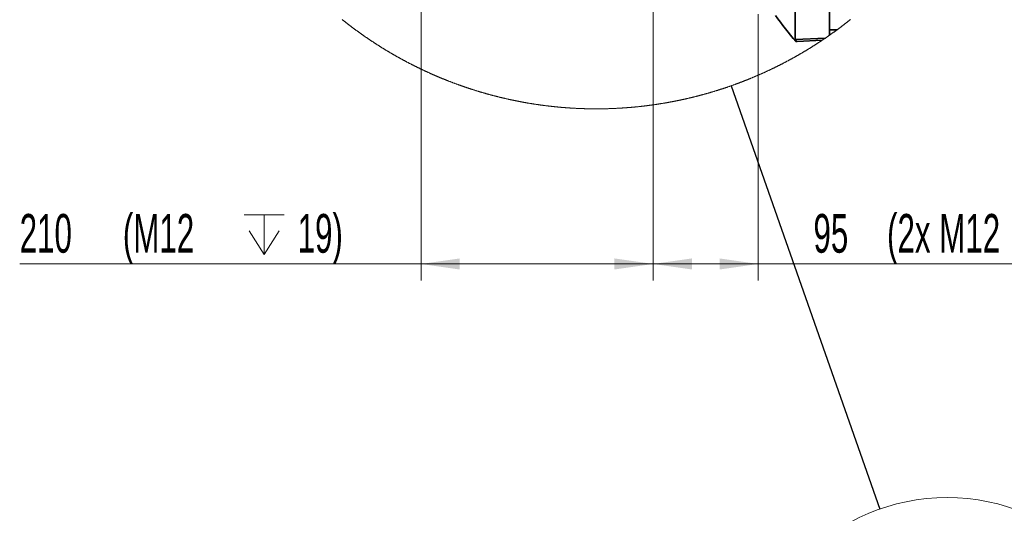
# Model space of a CAD drawing. Header units: millimetres. Extents: x 0 to 12118, y 0 to 8400.
# Tile 121 of 128: x 9073 to 10855, y 5740 to 6633. Entities that reach past the tile are written whole.
import ezdxf

# ---------------------------------------------------------------- set-up
doc = ezdxf.new("R2010")
doc.units = ezdxf.units.MM
doc.header["$LTSCALE"] = 20
doc.styles.add('SLDTEXTSTYLE0', font='TXT', dxfattribs={"width": 0.605})
doc.dimstyles.new('SLDDIMSTYLE11', dxfattribs={"dimtxt": 70, "dimasz": 70, "dimexe": 0, "dimexo": 0.0625, "dimgap": 17.5, "dimtad": 1, "dimdec": 1, "dimlfac": 0.5, "dimrnd": 1e-09, "dimzin": 12, "dimdsep": 46, "dimtxsty": 'SLDTEXTSTYLE0', "dimsah": 1, "dimcen": 0.09, "dimadec": 0, "dimazin": 3, "dimtfac": 1, "dimtofl": 0, "dimtmove": 0, "dimatfit": 3, "dimfxl": 1, "dimfrac": 2, "dimtolj": 1, "dimtzin": 12, "dimarcsym": 0})
doc.dimstyles.new('SLDDIMSTYLE5', dxfattribs={"dimtxt": 0.18, "dimasz": 70, "dimexe": 0, "dimexo": 0.0625, "dimgap": 0, "dimtad": 0, "dimtih": 1, "dimtoh": 1, "dimdec": 0, "dimrnd": 1e-09, "dimzin": 0, "dimdsep": 46, "dimtxsty": 'Standard', "dimblk1": 'NONE', "dimblk2": 'NONE', "dimsah": 1, "dimcen": 0.09, "dimadec": 0, "dimazin": 0, "dimtfac": 70, "dimtdec": 0, "dimtofl": 0, "dimtmove": 0, "dimatfit": 3, "dimldrblk": 'NONE', "dimfxl": 1, "dimfrac": 2, "dimtolj": 1, "dimtzin": 0, "dimarcsym": 0})

# ---------------------------------------------------------------- blocks, each defined once
blk = doc.blocks.new('_None')
blk = doc.blocks.new('SW_SYMBOL_HOLE_DEPTH')
at = {"color": 0, "linetype": 'Continuous', "lineweight": 18}
for p, q in [((0, 17500), (16000, 17500)), ((8000, 17500), (8000, 1500)), ((2000, 11100), (8000, 1500)), ((14000, 11100), (8000, 1500))]:
    blk.add_line(p, q, dxfattribs=at)
blk = doc.blocks.new('_D_78')
at = {"color": 7, "linetype": 'Continuous', "lineweight": 0}
for p, q in [((10219.4, 7338.1), (10219.4, 6161.3)), ((9799.4, 7007.2), (9799.4, 6161.3)), ((9799.4, 6191.3), (9073.2, 6191.3)), ((10219.4, 6191.3), (9799.4, 6191.3))]:
    blk.add_line(p, q, dxfattribs=at)
at = {"color": 7, "linetype": 'Continuous', "lineweight": 18}
for points in [[(9799.4, 6191.3), (9869.4, 6181.3), (9869.4, 6201.3)], [(10219.4, 6191.3), (10149.4, 6201.3), (10149.4, 6181.3)]]:
    blk.add_solid(points, dxfattribs=at)
at = {"color": 7, "linetype": 'Continuous', "lineweight": 18, "xscale": 0.0045117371, "yscale": 0.0045117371, "zscale": 0.0045117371, "rotation": 360}
blk.add_blockref('SW_SYMBOL_HOLE_DEPTH', (9479.4, 6201.4), dxfattribs=at)
at = {"color": 7, "linetype": 'Continuous', "lineweight": 18, "char_height": 70, "attachment_point": 1, "style": 'SLDTEXTSTYLE0'}
for s, insert in [('(M12', (9259.9, 6281.7)), ('19)', (9576.1, 6281.7)), ('210', (9073.2, 6281.7))]:
    blk.add_mtext(s, dxfattribs=dict(at, insert=insert))
blk = doc.blocks.new('_D_79')
at = {"color": 7, "linetype": 'Continuous', "lineweight": 0}
for p, q in [((10219.4, 7338.1), (10219.4, 6161.3)), ((10409.4, 6643.1), (10409.4, 6161.3)), ((10219.4, 6191.3), (10409.4, 6191.3)), ((10409.4, 6191.3), (11226.1, 6191.3))]:
    blk.add_line(p, q, dxfattribs=at)
at = {"color": 7, "linetype": 'Continuous', "lineweight": 18}
for points in [[(10219.4, 6191.3), (10289.4, 6181.3), (10289.4, 6201.3)], [(10409.4, 6191.3), (10339.4, 6201.3), (10339.4, 6181.3)]]:
    blk.add_solid(points, dxfattribs=at)
at = {"color": 7, "linetype": 'Continuous', "lineweight": 18, "xscale": 0.0045117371, "yscale": 0.0045117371, "zscale": 0.0045117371}
blk.add_blockref('SW_SYMBOL_HOLE_DEPTH', (10990.5, 6201.4), dxfattribs=at)
at = {"color": 7, "linetype": 'Continuous', "lineweight": 18, "char_height": 70, "attachment_point": 1, "style": 'SLDTEXTSTYLE0'}
for s, insert in [('(2x M12', (10642.6, 6281.7)), ('19)', (11087.2, 6281.7)), ('95', (10509.4, 6281.7))]:
    blk.add_mtext(s, dxfattribs=dict(at, insert=insert))

msp = doc.modelspace()

# ---------------------------------------------------------------- linework, layer by layer
at = {"color": 7, "linetype": 'Continuous', "lineweight": 35}
for p, q in [((10538.448509, 6605.143561), (10538.448509, 7217.999234)), ((10476.448503, 6597.462192), (10476.448503, 6814.10326)), ((10538.448509, 6614.919438), (10552.054938, 6614.919438)), ((10476.448503, 6597.462192), (10530.965161, 6599.964156)), ((10479.649734, 6593.650594), (10476.448503, 6597.462192)), ((10479.649734, 6593.650594), (10525.153693, 6596.035376))]:
    msp.add_line(p, q, dxfattribs=at)
at = {"color": 7, "linetype": 'Continuous', "lineweight": 18, "flags": 128}
msp.add_lwpolyline([(9656.729978, 6633.444443), (9657.328528, 6632.965102), (9657.927495, 6632.486358), (9658.526998, 6632.008328), (9659.127038, 6631.530895), (9659.727495, 6631.054058), (9660.328489, 6630.577817), (9660.930019, 6630.102291), (9661.531966, 6629.627361), (9662.13445, 6629.153027), (9662.73747, 6628.679409), (9663.340908, 6628.206267), (9663.944882, 6627.733841), (9664.549332, 6627.26213), (9665.154319, 6626.790895), (9665.759724, 6626.320376), (9666.365665, 6625.850573), (9666.972082, 6625.381246), (9667.579036, 6624.912634), (9668.186408, 6624.444618), (9668.794315, 6623.977318), (9669.4027, 6623.510494), (9670.011562, 6623.044386), (9670.6209, 6622.578993), (9671.230715, 6622.114196), (9671.841007, 6621.649995), (9672.451835, 6621.18639), (9673.063141, 6620.7235), (9673.674863, 6620.261207), (9674.287122, 6619.799628), (9674.899858, 6619.338646), (9675.51307, 6618.87826), (9676.12676, 6618.418589), (9676.740926, 6617.959514), (9677.355569, 6617.501035), (9677.970749, 6617.043271), (9678.586345, 6616.586103), (9679.202419, 6616.129532), (9679.818969, 6615.673675), (9680.435997, 6615.218534), (9681.053501, 6614.76387), (9681.671482, 6614.309921), (9682.28994, 6613.856687), (9682.908874, 6613.40405), (9683.528286, 6612.952008), (9684.148114, 6612.500682), (9684.768479, 6612.049951), (9685.389262, 6611.599936), (9686.010581, 6611.150517), (9686.632317, 6610.701814), (9687.25453, 6610.253706), (9687.877219, 6609.806194), (9688.500386, 6609.359398), (9689.12397, 6608.913197), (9689.74809, 6608.467712), (9690.372627, 6608.022823), (9690.997642, 6607.578649), (9691.623073, 6607.135072), (9692.249041, 6606.692209), (9692.875426, 6606.249943), (9693.502288, 6605.808392), (9694.129568, 6605.367436), (9694.757383, 6604.927077), (9695.385616, 6604.487433), (9696.014326, 6604.048505), (9696.643453, 6603.610172), (9697.273057, 6603.172555), (9697.903138, 6602.735534), (9698.533636, 6602.299228), (9699.164611, 6601.863518), (9699.796062, 6601.428404), (9700.427931, 6600.994124), (9701.060277, 6600.560322), (9701.693099, 6600.127354), (9702.326339, 6599.694862), (9702.959996, 6599.263205), (9703.59413, 6598.832145), (9704.22874, 6598.40168), (9704.863768, 6597.97193), (9705.499273, 6597.542896), (9706.135195, 6597.114458), (9706.771594, 6596.686735), (9707.40841, 6596.259608), (9708.045703, 6595.833197), (9708.683413, 6595.407381), (9709.32154, 6594.982281), (9709.960144, 6594.557896), (9710.599225, 6594.134107), (9711.238723, 6593.711033), (9711.878639, 6593.288555), (9712.518972, 6592.866793), (9713.159781, 6592.445745), (9713.801067, 6592.025294), (9714.442771, 6591.605558), (9715.084892, 6591.186538), (9715.72743, 6590.768113), (9716.370445, 6590.350285), (9717.013877, 6589.93329), (9717.657726, 6589.516892), (9718.302053, 6589.10109), (9718.946796, 6588.686123), (9719.591957, 6588.271632), (9720.237535, 6587.857976), (9720.883589, 6587.444916), (9721.530002, 6587.032571), (9722.176951, 6586.620822), (9722.824257, 6586.209907), (9723.471981, 6585.79947), (9724.120181, 6585.389867), (9724.768799, 6584.98086), (9725.417834, 6584.572568), (9726.067286, 6584.164991), (9726.717156, 6583.758011), (9727.367442, 6583.351746), (9728.018206, 6582.946076), (9728.669327, 6582.541242), (9729.320925, 6582.137003), (9729.97288, 6581.73336), (9730.625313, 6581.330552), (9731.278163, 6580.92834), (9731.93143, 6580.526843), (9732.585054, 6580.125942), (9733.239155, 6579.725876), (9733.893674, 6579.326405), (9734.54861, 6578.927531), (9735.203963, 6578.529491), (9735.859674, 6578.132048), (9736.515861, 6577.735319), (9737.172466, 6577.339306), (9737.829428, 6576.943889), (9738.486868, 6576.549187), (9739.144664, 6576.1552), (9739.802938, 6575.761929), (9740.461569, 6575.369372), (9741.120618, 6574.977412), (9741.780084, 6574.586167), (9742.439907, 6574.195638), (9743.100207, 6573.805704), (9743.760865, 6573.416605), (9744.42194, 6573.028102), (9745.083433, 6572.640314), (9745.745342, 6572.253122), (9746.407669, 6571.866765), (9747.070354, 6571.481004), (9747.733455, 6571.095958), (9748.396974, 6570.711627), (9749.060851, 6570.328011), (9749.725145, 6569.944992), (9750.389856, 6569.562807), (9751.054984, 6569.181218), (9751.72047, 6568.800344), (9752.386373, 6568.420186), (9753.052693, 6568.040624), (9753.719371, 6567.661896), (9754.386466, 6567.283764), (9755.053919, 6566.906347), (9755.721789, 6566.529646), (9756.390076, 6566.15366), (9757.058721, 6565.778389), (9757.727783, 6565.403714), (9758.397203, 6565.029874), (9759.06704, 6564.65663), (9759.737235, 6564.2841), (9760.407847, 6563.912287), (9761.078816, 6563.541188), (9761.750203, 6563.170805), (9762.422007, 6562.801018), (9763.094109, 6562.432065), (9763.766688, 6562.063708), (9764.439564, 6561.696186), (9765.112918, 6561.32926), (9765.78657, 6560.963049), (9766.460639, 6560.597553), (9767.135065, 6560.232773), (9767.809909, 6559.868588), (9768.48511, 6559.505238), (9769.160729, 6559.142604), (9769.836646, 6558.780565), (9770.513039, 6558.419242), (9771.189731, 6558.058753), (9771.86684, 6557.69886), (9772.544306, 6557.339683), (9773.22213, 6556.98122), (9773.900371, 6556.623473), (9774.57897, 6556.266441), (9775.257927, 6555.910125), (9775.937241, 6555.554523), (9776.616972, 6555.199637), (9777.297001, 6554.845467), (9777.977448, 6554.492011), (9778.658252, 6554.139152), (9779.339474, 6553.787126), (9780.020993, 6553.435698), (9780.70293, 6553.085103), (9781.385165, 6552.735224), (9782.067817, 6552.38594), (9782.750826, 6552.037492), (9783.434194, 6551.689639), (9784.117919, 6551.342621), (9784.802061, 6550.996199), (9785.486501, 6550.650492), (9786.171299, 6550.305619), (9786.856454, 6549.961343), (9787.542027, 6549.617901), (9788.227897, 6549.275055), (9788.914126, 6548.932924), (9789.600771, 6548.591628), (9790.287715, 6548.250928), (9790.975016, 6547.911062), (9791.662675, 6547.571793), (9792.350751, 6547.233357), (9793.039125, 6546.895518), (9793.727856, 6546.558514), (9794.416886, 6546.222105), (9795.106333, 6545.886531), (9795.796137, 6545.551672), (9796.48624, 6545.217409), (9797.1767, 6544.883981), (9797.867578, 6544.551268), (9798.558753, 6544.21915), (9799.250227, 6543.887868), (9799.942117, 6543.557301), (9800.634306, 6543.227448), (9801.326852, 6542.898312), (9802.019756, 6542.56989), (9802.713018, 6542.242184), (9803.406578, 6541.915312), (9804.100495, 6541.589036), (9804.79477, 6541.263475), (9805.489343, 6540.938749), (9806.184273, 6540.614619), (9806.879562, 6540.291324), (9807.575148, 6539.968743), (9808.271151, 6539.646759), (9808.967393, 6539.325609), (9809.664052, 6539.005175), (9810.36095, 6538.685455), (9811.058264, 6538.36657), (9811.755877, 6538.048282), (9812.453848, 6537.730708), (9813.152116, 6537.413969), (9813.850742, 6537.097826), (9814.549666, 6536.782517), (9815.248948, 6536.467924), (9815.948527, 6536.154046), (9816.648435, 6535.840883), (9817.3487, 6535.528436), (9818.049263, 6535.216703), (9818.750154, 6534.905806), (9819.451403, 6534.595623), (9820.15295, 6534.286036), (9820.854794, 6533.977284), (9821.556997, 6533.669248), (9822.259497, 6533.361926), (9822.962355, 6533.055439), (9823.665481, 6532.749548), (9824.368965, 6532.444491), (9825.072747, 6532.14015), (9825.776857, 6531.836524), (9826.481294, 6531.533613), (9827.18603, 6531.231418), (9827.891063, 6530.930057), (9828.596454, 6530.629291), (9829.302114, 6530.329361), (9830.008101, 6530.030146), (9830.714416, 6529.731646), (9831.421029, 6529.433861), (9832.12797, 6529.13691), (9832.835209, 6528.840675), (9833.542746, 6528.545155), (9834.250581, 6528.250351), (9834.958743, 6527.956262), (9835.667204, 6527.663007), (9836.375993, 6527.370348), (9837.08505, 6527.078524), (9837.794434, 6526.787414), (9838.504117, 6526.49714), (9839.214098, 6526.207461), (9839.924406, 6525.918617), (9840.634983, 6525.630488), (9841.345888, 6525.343075), (9842.057061, 6525.056376), (9842.768561, 6524.770513), (9843.48033, 6524.485364), (9844.192427, 6524.200931), (9844.904792, 6523.917212), (9845.617484, 6523.634329), (9846.330445, 6523.35216), (9847.043704, 6523.070707), (9847.757261, 6522.789969), (9848.471116, 6522.510066), (9849.18524, 6522.230759), (9849.899691, 6521.952286), (9850.61441, 6521.674647), (9851.329427, 6521.397605), (9852.044713, 6521.121397), (9852.760296, 6520.845904), (9853.476178, 6520.571246), (9854.192328, 6520.297184), (9854.908776, 6520.023956), (9855.625522, 6519.751444), (9856.342536, 6519.479766), (9857.059818, 6519.208684), (9857.777398, 6518.938436), (9858.495277, 6518.668904), (9859.213423, 6518.400207), (9859.931838, 6518.132224), (9860.650521, 6517.864957), (9861.369502, 6517.598405), (9862.088781, 6517.332687), (9862.808298, 6517.067685), (9863.528114, 6516.803398), (9864.248198, 6516.539946), (9864.96855, 6516.277208), (9865.6892, 6516.015186), (9866.410118, 6515.753999), (9867.131274, 6515.493407), (9867.852729, 6515.23365), (9868.574452, 6514.974728), (9869.296443, 6514.71652), (9870.018702, 6514.459028), (9870.74123, 6514.202251), (9871.464025, 6513.946309), (9872.187089, 6513.691082), (9872.910421, 6513.43657), (9873.634022, 6513.182893), (9874.357861, 6512.929931), (9875.081998, 6512.677803), (9875.806373, 6512.426271), (9876.531016, 6512.175574), (9877.255928, 6511.925712), (9877.981108, 6511.676564), (9878.706526, 6511.428132), (9879.432213, 6511.180415), (9880.158167, 6510.933533), (9880.884361, 6510.687365), (9881.610822, 6510.442033), (9882.337522, 6510.197296), (9883.06449, 6509.953513), (9883.791726, 6509.710326), (9884.519201, 6509.467974), (9885.246914, 6509.226456), (9885.974895, 6508.985534), (9886.703145, 6508.745446), (9887.431603, 6508.506193), (9888.160329, 6508.267655), (9888.889324, 6508.029833), (9889.618557, 6507.792845), (9890.348029, 6507.556453), (9891.077738, 6507.321014), (9891.807687, 6507.086291), (9892.537903, 6506.852283), (9893.268358, 6506.618991), (9893.999051, 6506.386533), (9894.729983, 6506.154909), (9895.461183, 6505.923881), (9896.192592, 6505.693688), (9896.924239, 6505.46433), (9897.656154, 6505.235686), (9898.388278, 6505.007758), (9899.12067, 6504.780664), (9899.853271, 6504.554286), (9900.58611, 6504.328742), (9901.319187, 6504.103913), (9902.052503, 6503.8798), (9902.786058, 6503.656521), (9903.51985, 6503.433957), (9904.253852, 6503.212228), (9904.988092, 6502.991214), (9905.72257, 6502.770915), (9906.457286, 6502.551451), (9907.192212, 6502.332821), (9907.927375, 6502.114787), (9908.662748, 6501.897707), (9909.398358, 6501.681223), (9910.134208, 6501.465573), (9910.870265, 6501.250758), (9911.606562, 6501.036658), (9912.343066, 6500.823274), (9913.07981, 6500.610723), (9913.816761, 6500.399008), (9914.553922, 6500.187888), (9915.291321, 6499.977722), (9916.028928, 6499.768152), (9916.766744, 6499.559536), (9917.504799, 6499.351516), (9918.243062, 6499.14433), (9918.981563, 6498.937979), (9919.720244, 6498.732343), (9920.459163, 6498.527422), (9921.19829, 6498.323336), (9921.937626, 6498.120084), (9922.677171, 6497.917428), (9923.416924, 6497.715726), (9924.156886, 6497.514739), (9924.897056, 6497.314467), (9925.637435, 6497.11503), (9926.378053, 6496.916308), (9927.118849, 6496.718421), (9927.859854, 6496.521249), (9928.601068, 6496.324911), (9929.34249, 6496.129289), (9930.084091, 6495.934501), (9930.82593, 6495.740428), (9931.567948, 6495.54707), (9932.310175, 6495.354667), (9933.052611, 6495.162859), (9933.795225, 6494.971886), (9934.538048, 6494.781747), (9935.281079, 6494.592323), (9936.02429, 6494.403734), (9936.767709, 6494.21586), (9937.511306, 6494.028821), (9938.255143, 6493.842497), (9938.999128, 6493.657007), (9939.743322, 6493.472233), (9940.487724, 6493.288293), (9941.232275, 6493.105068), (9941.977065, 6492.922678), (9942.722004, 6492.741003), (9943.467152, 6492.560162), (9944.212508, 6492.380037), (9944.958013, 6492.200746), (9945.703726, 6492.022171), (9946.449619, 6491.84443), (9947.19572, 6491.667523), (9947.94197, 6491.491332), (9948.688429, 6491.315856), (9949.435067, 6491.141214), (9950.181853, 6490.967407), (9950.928848, 6490.794315), (9951.676022, 6490.622058), (9952.423375, 6490.450516), (9953.170907, 6490.279689), (9953.918617, 6490.109816), (9954.666507, 6489.940658), (9955.414575, 6489.772215), (9956.162822, 6489.604607), (9956.911218, 6489.437714), (9957.659822, 6489.271655), (9958.408576, 6489.106431), (9959.157508, 6488.941922), (9959.906619, 6488.778248), (9960.655879, 6488.615289), (9961.405318, 6488.453164), (9962.154936, 6488.291755), (9962.904703, 6488.13118), (9963.654649, 6487.97132), (9964.404773, 6487.812295), (9965.155047, 6487.654104), (9965.905499, 6487.496629), (9966.6561, 6487.339988), (9967.40688, 6487.184062), (9968.157809, 6487.028971), (9968.908888, 6486.874595), (9969.660144, 6486.721053), (9970.41155, 6486.568346), (9971.163135, 6486.416354), (9971.914869, 6486.265197), (9972.666752, 6486.114755), (9973.418813, 6485.965147), (9974.170994, 6485.816374), (9974.923354, 6485.668316), (9975.675862, 6485.520973), (9976.42852, 6485.374584), (9977.181357, 6485.22891), (9977.934312, 6485.083952), (9978.687417, 6484.939828), (9979.4407, 6484.796538), (9980.194103, 6484.653964), (9980.947685, 6484.512224), (9981.701385, 6484.3712), (9982.455235, 6484.231009), (9983.209264, 6484.091654), (9983.963411, 6483.953013), (9984.717678, 6483.815207), (9985.472124, 6483.678117), (9986.226719, 6483.541861), (9986.981433, 6483.406439), (9987.736296, 6483.271732), (9988.491308, 6483.13786), (9989.246439, 6483.004703), (9990.00172, 6482.872381), (9990.757149, 6482.740893), (9991.512697, 6482.610121), (9992.268395, 6482.480183), (9993.024212, 6482.35096), (9993.780177, 6482.222571), (9994.536262, 6482.095017), (9995.292496, 6481.968179), (9996.048849, 6481.842174), (9996.805351, 6481.717005), (9997.561973, 6481.59255), (9998.318713, 6481.46893), (9999.075573, 6481.346025), (9999.832582, 6481.224074), (10000.58971, 6481.102719), (10001.346987, 6480.982318), (10002.104353, 6480.862513), (10002.861869, 6480.743661), (10003.619503, 6480.625524), (10004.377257, 6480.508223), (10005.13513, 6480.391755), (10005.893123, 6480.276003), (10006.651264, 6480.160966), (10007.409495, 6480.046883), (10008.167844, 6479.933515), (10008.926314, 6479.820862), (10009.684902, 6479.709163), (10010.443609, 6479.598179), (10011.202436, 6479.48791), (10011.961382, 6479.378476), (10012.720447, 6479.269876), (10013.479602, 6479.162111), (10014.238876, 6479.055061), (10014.998268, 6478.948846), (10015.757751, 6478.843346), (10016.517352, 6478.73868), (10017.277073, 6478.634849), (10018.036913, 6478.531733), (10018.796843, 6478.429451), (10019.556891, 6478.328004), (10020.317029, 6478.227272), (10021.077257, 6478.127375), (10021.837633, 6478.028312), (10022.598069, 6477.929964), (10023.358625, 6477.832451), (10024.119299, 6477.735772), (10024.880033, 6477.639809), (10025.640916, 6477.54468), (10026.401859, 6477.450385), (10027.162921, 6477.356806), (10027.924072, 6477.264061), (10028.685313, 6477.172031), (10029.446673, 6477.080836), (10030.208092, 6476.990476), (10030.969631, 6476.900949), (10031.731259, 6476.812139), (10032.492977, 6476.724162), (10033.254784, 6476.63702), (10034.01668, 6476.550593), (10034.778666, 6476.465001), (10035.540771, 6476.380124), (10036.302935, 6476.296201), (10037.065189, 6476.212873), (10037.827533, 6476.1305), (10038.589936, 6476.048841), (10039.352458, 6475.968018), (10040.11504, 6475.888028), (10040.877741, 6475.808754), (10041.640502, 6475.730314), (10042.403322, 6475.652709), (10043.166261, 6475.575819), (10043.92926, 6475.499763), (10044.692319, 6475.424423), (10045.455497, 6475.350037), (10046.218734, 6475.276365), (10046.982031, 6475.203528), (10047.745418, 6475.131407), (10048.508894, 6475.06012), (10049.272429, 6474.989667), (10050.036024, 6474.919929), (10050.799709, 6474.851026), (10051.563483, 6474.782958), (10052.327287, 6474.715605), (10053.09118, 6474.649205), (10053.855162, 6474.583402), (10054.619175, 6474.518552), (10055.383276, 6474.454417), (10056.147438, 6474.391117), (10056.911688, 6474.328651), (10057.675969, 6474.266901), (10058.440339, 6474.205985), (10059.204769, 6474.145904), (10059.969258, 6474.086537), (10060.733806, 6474.028006), (10061.498385, 6473.970308), (10062.263053, 6473.913326), (10063.027781, 6473.857179), (10063.792568, 6473.801866), (10064.557415, 6473.747387), (10065.322321, 6473.693623), (10066.087272, 6473.640695), (10066.852283, 6473.588481), (10067.617338, 6473.537221), (10068.382453, 6473.486557), (10069.147628, 6473.436847), (10069.912847, 6473.387971), (10070.678111, 6473.33981), (10071.443435, 6473.292365), (10072.208803, 6473.245873), (10072.974216, 6473.200097), (10073.739674, 6473.155155), (10074.505191, 6473.110928), (10075.270754, 6473.067656), (10076.036345, 6473.025098), (10076.801997, 6472.983255), (10077.567678, 6472.942367), (10078.333419, 6472.902193), (10079.09919, 6472.862854), (10079.865005, 6472.82423), (10080.63085, 6472.786441), (10081.39674, 6472.749486), (10082.162675, 6472.713365), (10082.928639, 6472.67796), (10083.694648, 6472.64339), (10084.460687, 6472.609653), (10085.226756, 6472.576632), (10085.992869, 6472.544446), (10086.758997, 6472.513094), (10087.525185, 6472.482457), (10088.291388, 6472.452774), (10089.057621, 6472.423806), (10089.823883, 6472.395554), (10090.590175, 6472.368135), (10091.356497, 6472.341671), (10092.122849, 6472.315803), (10092.889231, 6472.290888), (10093.655627, 6472.266688), (10094.422054, 6472.243323), (10095.18851, 6472.220674), (10095.954981, 6472.198977), (10096.721482, 6472.177997), (10097.487997, 6472.157731), (10098.254528, 6472.138419), (10099.021088, 6472.119822), (10099.787664, 6472.10206), (10100.554269, 6472.085013), (10101.320874, 6472.068801), (10102.087509, 6472.053423), (10102.854144, 6472.038879), (10103.620809, 6472.025051), (10104.387488, 6472.012176), (10105.154168, 6471.999898), (10105.920863, 6471.988573), (10106.687572, 6471.977963), (10107.454296, 6471.968188), (10108.221036, 6471.959248), (10108.987775, 6471.951022), (10109.754514, 6471.943631), (10110.521268, 6471.937075), (10111.288037, 6471.931233), (10112.054806, 6471.926227), (10112.821575, 6471.922054), (10113.588344, 6471.918716), (10114.355128, 6471.916094), (10115.121912, 6471.914306), (10115.888696, 6471.913352), (10116.65548, 6471.913233), (10117.422264, 6471.913829), (10118.189033, 6471.915259), (10118.955817, 6471.917405), (10119.722601, 6471.920385), (10120.48937, 6471.9242), (10121.256139, 6471.928849), (10122.022908, 6471.934333), (10122.789662, 6471.940532), (10123.556417, 6471.947565), (10124.323156, 6471.955314), (10125.089895, 6471.963897), (10125.856619, 6471.973314), (10126.623329, 6471.983566), (10127.390038, 6471.994653), (10128.156733, 6472.006454), (10128.923413, 6472.019091), (10129.690077, 6472.032442), (10130.456727, 6472.046628), (10131.223362, 6472.061648), (10131.989982, 6472.077503), (10132.756587, 6472.094073), (10133.523178, 6472.111478), (10134.289738, 6472.129717), (10135.056283, 6472.14879), (10135.822814, 6472.168579), (10136.589315, 6472.189202), (10137.355801, 6472.210541), (10138.122272, 6472.232833), (10138.888698, 6472.25584), (10139.65511, 6472.279682), (10140.421506, 6472.304239), (10141.187873, 6472.329631), (10141.954195, 6472.355857), (10142.720517, 6472.382917), (10143.486794, 6472.410693), (10144.253042, 6472.439303), (10145.019259, 6472.468748), (10145.785447, 6472.498908), (10146.551605, 6472.529902), (10147.317719, 6472.561731), (10148.083817, 6472.594275), (10148.849871, 6472.627773), (10149.615895, 6472.661986), (10150.381874, 6472.696915), (10151.147824, 6472.732797), (10151.913729, 6472.769394), (10152.679604, 6472.806706), (10153.445434, 6472.844973), (10154.21122, 6472.883954), (10154.976975, 6472.92377), (10155.742686, 6472.964301), (10156.508353, 6473.005786), (10157.27396, 6473.047986), (10158.039551, 6473.090901), (10158.805069, 6473.13477), (10159.570556, 6473.179355), (10160.335999, 6473.224654), (10161.101397, 6473.270907), (10161.866736, 6473.317876), (10162.63203, 6473.365679), (10163.397264, 6473.414197), (10164.162453, 6473.463669), (10164.927598, 6473.513856), (10165.692683, 6473.564758), (10166.457724, 6473.616614), (10167.222705, 6473.669186), (10167.987626, 6473.722472), (10168.752488, 6473.776712), (10169.517305, 6473.831668), (10170.282047, 6473.887458), (10171.046745, 6473.943963), (10171.811383, 6474.001303), (10172.575962, 6474.059477), (10173.340466, 6474.118485), (10174.104925, 6474.178209), (10174.86931, 6474.238768), (10175.633636, 6474.30016), (10176.397901, 6474.362268), (10177.162092, 6474.425211), (10177.926224, 6474.488988), (10178.690281, 6474.55348), (10179.454278, 6474.618807), (10180.218201, 6474.684968), (10180.982065, 6474.751844), (10181.745853, 6474.819674), (10182.509568, 6474.888101), (10183.273208, 6474.95748), (10184.036773, 6475.027575), (10184.800279, 6475.098505), (10185.563695, 6475.17015), (10186.327037, 6475.242748), (10187.090319, 6475.316062), (10187.853512, 6475.390091), (10188.61663, 6475.464954), (10189.379659, 6475.540652), (10190.142628, 6475.617185), (10190.9055, 6475.694432), (10191.668298, 6475.772514), (10192.431014, 6475.851431), (10193.193648, 6475.931063), (10193.9562, 6476.011529), (10194.718663, 6476.09283), (10195.481043, 6476.174846), (10196.243335, 6476.257696), (10197.005544, 6476.341381), (10197.767664, 6476.4259), (10198.529694, 6476.511135), (10199.291635, 6476.597085), (10200.053487, 6476.683989), (10200.815242, 6476.771607), (10201.576915, 6476.859941), (10202.338491, 6476.949229), (10203.09997, 6477.039232), (10203.86136, 6477.13007), (10204.622653, 6477.221622), (10205.383849, 6477.31401), (10206.144948, 6477.407231), (10206.90595, 6477.501168), (10207.666855, 6477.59594), (10208.427664, 6477.691545), (10209.188368, 6477.787867), (10209.948968, 6477.885022), (10210.709471, 6477.983012), (10211.46987, 6478.081717), (10212.230165, 6478.181257), (10212.990355, 6478.281512), (10213.750441, 6478.382721), (10214.510422, 6478.484645), (10215.2703, 6478.587284), (10216.030065, 6478.690758), (10216.789719, 6478.795066), (10217.549268, 6478.900208), (10218.308706, 6479.006066), (10219.068039, 6479.112759), (10219.827254, 6479.220166), (10220.586356, 6479.328408), (10221.345347, 6479.437485), (10222.104218, 6479.547276), (10222.862985, 6479.657903), (10223.621626, 6479.769363), (10224.380154, 6479.881539), (10225.138564, 6479.99455), (10225.896862, 6480.108395), (10226.655033, 6480.222955), (10227.413085, 6480.338349), (10228.171017, 6480.454459), (10228.928831, 6480.571523), (10229.686517, 6480.689182), (10230.444085, 6480.807795), (10231.201526, 6480.927124), (10231.95884, 6481.047168), (10232.716028, 6481.168165), (10233.473096, 6481.289759), (10234.23003, 6481.412306), (10234.986838, 6481.535568), (10235.743519, 6481.659665), (10236.500066, 6481.784477), (10237.256486, 6481.910124), (10238.012772, 6482.036605), (10238.768932, 6482.163801), (10239.524949, 6482.291832), (10240.280841, 6482.420578), (10241.03659, 6482.550278), (10241.792213, 6482.680573), (10242.547695, 6482.811823), (10243.303035, 6482.943668), (10244.05824, 6483.076467), (10244.813312, 6483.209982), (10245.568235, 6483.344331), (10246.323023, 6483.479395), (10247.07767, 6483.615293), (10247.832168, 6483.752027), (10248.586532, 6483.889475), (10249.340747, 6484.027758), (10250.09482, 6484.166756), (10250.848744, 6484.306588), (10251.602527, 6484.447255), (10252.356153, 6484.588637), (10253.109642, 6484.730854), (10253.862977, 6484.873786), (10254.616164, 6485.017552), (10255.369201, 6485.162034), (10256.122086, 6485.307469), (10256.874819, 6485.453501), (10257.627398, 6485.600486), (10258.379825, 6485.748067), (10259.132095, 6485.896602), (10259.884212, 6486.045852), (10260.636173, 6486.195936), (10261.387974, 6486.346736), (10262.139619, 6486.49837), (10262.891106, 6486.65072), (10263.642434, 6486.803904), (10264.393602, 6486.957803), (10265.144609, 6487.112656), (10265.895453, 6487.268104), (10266.646136, 6487.424507), (10267.396651, 6487.581506), (10268.147007, 6487.739458), (10268.897195, 6487.898126), (10269.647218, 6488.057508), (10270.397075, 6488.217726), (10271.146763, 6488.378777), (10271.896284, 6488.540544), (10272.645634, 6488.703146), (10273.394816, 6488.866463), (10274.143826, 6489.030614), (10274.892662, 6489.19548), (10275.64133, 6489.361181), (10276.389823, 6489.527717), (10277.13814, 6489.694967), (10277.886283, 6489.863052), (10278.63425, 6490.031853), (10279.382043, 6490.201487), (10280.129656, 6490.371838), (10280.877095, 6490.543022), (10281.624351, 6490.714922), (10282.371428, 6490.887656), (10283.118323, 6491.061106), (10283.865038, 6491.23539), (10284.611572, 6491.410508), (10285.357921, 6491.586342), (10286.104087, 6491.762891), (10286.850069, 6491.940274), (10287.595865, 6492.118492), (10288.341474, 6492.297425), (10289.086895, 6492.477193), (10289.83213, 6492.657676), (10290.577175, 6492.838993), (10291.322032, 6493.021026), (10292.066697, 6493.203893), (10292.811172, 6493.387475), (10293.555455, 6493.571892), (10294.299545, 6493.757024), (10295.043441, 6493.94299), (10295.787143, 6494.129672), (10296.530649, 6494.317188), (10297.27396, 6494.50542), (10298.017074, 6494.694486), (10298.75999, 6494.884386), (10299.502708, 6495.074882), (10300.245227, 6495.266333), (10300.987545, 6495.458498), (10301.729662, 6495.651379), (10302.471578, 6495.845094), (10303.213291, 6496.039524), (10303.954802, 6496.234789), (10304.696107, 6496.430769), (10305.437208, 6496.627583), (10306.178103, 6496.825113), (10306.918793, 6497.023477), (10307.659274, 6497.222557), (10308.399548, 6497.422471), (10309.139612, 6497.6231), (10309.879467, 6497.824564), (10310.61911, 6498.026743), (10311.358543, 6498.229756), (10312.097764, 6498.433485), (10312.836771, 6498.637929), (10313.575565, 6498.843207), (10314.314144, 6499.04932), (10315.052508, 6499.256148), (10315.790656, 6499.463692), (10316.528587, 6499.672069), (10317.2663, 6499.881163), (10318.003794, 6500.09109), (10318.741069, 6500.301733), (10319.478124, 6500.51321), (10320.214957, 6500.725403), (10320.951569, 6500.93843), (10321.687958, 6501.152172), (10322.424125, 6501.36663), (10323.160066, 6501.581922), (10323.895782, 6501.798048), (10324.631274, 6502.01477), (10325.366538, 6502.232447), (10326.101575, 6502.450719), (10326.836383, 6502.669825), (10327.570963, 6502.889767), (10328.305313, 6503.110423), (10329.039432, 6503.331795), (10329.77332, 6503.554001), (10330.506976, 6503.776922), (10331.240399, 6504.000678), (10331.973586, 6504.225149), (10332.706541, 6504.450335), (10333.439259, 6504.676356), (10334.171742, 6504.903212), (10334.903987, 6505.130663), (10335.635996, 6505.358949), (10336.367766, 6505.588069), (10337.099295, 6505.817904), (10337.830585, 6506.048455), (10338.561634, 6506.27984), (10339.292441, 6506.511941), (10340.023004, 6506.744876), (10340.753326, 6506.978526), (10341.483403, 6507.212892), (10342.213234, 6507.448091), (10342.942821, 6507.684007), (10343.67216, 6507.920637), (10344.401252, 6508.158102), (10345.130095, 6508.396282), (10345.858691, 6508.635297), (10346.587036, 6508.875027), (10347.315133, 6509.115472), (10348.042976, 6509.356751), (10348.770566, 6509.598746), (10349.497907, 6509.841456), (10350.224991, 6510.085001), (10350.951821, 6510.329261), (10351.678398, 6510.574355), (10352.404714, 6510.820165), (10353.130777, 6511.066689), (10353.856582, 6511.314049), (10354.582127, 6511.562123), (10355.307415, 6511.810913), (10356.032442, 6512.060537), (10356.757209, 6512.310877), (10357.481714, 6512.561932), (10358.205956, 6512.813821), (10358.929936, 6513.066425), (10359.653652, 6513.319745), (10360.377103, 6513.573899), (10361.100286, 6513.828769), (10361.823205, 6514.084353), (10362.545855, 6514.340773), (10363.268241, 6514.597907), (10363.990355, 6514.855757), (10364.712201, 6515.114441), (10365.433775, 6515.37384), (10366.155081, 6515.633955), (10366.876114, 6515.894904), (10367.596872, 6516.156568), (10368.317358, 6516.418948), (10369.037572, 6516.682043), (10369.757511, 6516.945972), (10370.47717, 6517.210617), (10371.196557, 6517.476096), (10371.915665, 6517.742171), (10372.634493, 6518.009081), (10373.353046, 6518.276825), (10374.071315, 6518.545165), (10374.789309, 6518.81434), (10375.507016, 6519.084229), (10376.224443, 6519.354954), (10376.941588, 6519.626274), (10377.658449, 6519.898429), (10378.375027, 6520.171418), (10379.091319, 6520.445003), (10379.807327, 6520.719423), (10380.523045, 6520.994558), (10381.238479, 6521.270409), (10381.953623, 6521.547093), (10382.668477, 6521.824493), (10383.38304, 6522.102609), (10384.097312, 6522.381439), (10384.811301, 6522.661104), (10385.524992, 6522.941484), (10386.238385, 6523.22258), (10386.951488, 6523.504391), (10387.6643, 6523.786917), (10388.376814, 6524.070277), (10389.089037, 6524.354353), (10389.800955, 6524.639263), (10390.512582, 6524.924769), (10391.223904, 6525.21111), (10391.934935, 6525.498166), (10392.645661, 6525.785937), (10393.356089, 6526.074424), (10394.066211, 6526.363745), (10394.776035, 6526.653781), (10395.485554, 6526.944532), (10396.194767, 6527.235999), (10396.903683, 6527.528181), (10397.612285, 6527.821197), (10398.320589, 6528.114929), (10399.028581, 6528.409376), (10399.736267, 6528.704538), (10400.443647, 6529.000535), (10401.150715, 6529.297128), (10401.857469, 6529.594555), (10402.563919, 6529.892697), (10403.270055, 6530.191555), (10403.975878, 6530.491247), (10404.681388, 6530.791535), (10405.386586, 6531.092658), (10406.09147, 6531.394496), (10406.796042, 6531.697049), (10407.500293, 6532.000318), (10408.204224, 6532.304301), (10408.907842, 6532.609119), (10409.61114, 6532.914534), (10410.314124, 6533.220782), (10411.016781, 6533.527746), (10411.719117, 6533.835425), (10412.421141, 6534.143939), (10413.122837, 6534.453049), (10413.824205, 6534.762993), (10414.525252, 6535.073533), (10415.225979, 6535.384908), (10415.926378, 6535.696998), (10416.62645, 6536.009803), (10417.326201, 6536.323323), (10418.025617, 6536.637678), (10418.724705, 6536.952629), (10419.423472, 6537.268414), (10420.121905, 6537.584915), (10420.820002, 6537.902012), (10421.517771, 6538.219943), (10422.215212, 6538.538589), (10422.912318, 6538.857951), (10423.609089, 6539.178147), (10424.305525, 6539.498939), (10425.001625, 6539.820447), (10425.69739, 6540.142789), (10426.39282, 6540.465727), (10427.087914, 6540.789499), (10427.782666, 6541.113987), (10428.477083, 6541.43919), (10429.171164, 6541.765108), (10429.864895, 6542.091742), (10430.55829, 6542.41909), (10431.251343, 6542.747154), (10431.944054, 6543.075933), (10432.636414, 6543.405428), (10433.328439, 6543.735757), (10434.020113, 6544.066682), (10434.711445, 6544.398322), (10435.402434, 6544.730797), (10436.093066, 6545.063868), (10436.783362, 6545.397773), (10437.473301, 6545.732274), (10438.162889, 6546.06761), (10438.852135, 6546.403661), (10439.541023, 6546.740308), (10440.229561, 6547.077789), (10440.917742, 6547.415986), (10441.605579, 6547.754898), (10442.293059, 6548.094406), (10442.980182, 6548.434749), (10443.666961, 6548.775806), (10444.353368, 6549.117579), (10445.039418, 6549.460068), (10445.725124, 6549.803152), (10446.410459, 6550.147071), (10447.095435, 6550.491705), (10447.780069, 6550.837054), (10448.464316, 6551.183119), (10449.148219, 6551.529899), (10449.83175, 6551.877274), (10450.514924, 6552.225485), (10451.19774, 6552.57441), (10451.880183, 6552.924051), (10452.562269, 6553.274288), (10453.243982, 6553.625359), (10453.925323, 6553.977027), (10454.606306, 6554.329529), (10455.286916, 6554.682746), (10455.967169, 6555.036559), (10456.647035, 6555.391207), (10457.326543, 6555.74645), (10458.005678, 6556.102409), (10458.684441, 6556.459203), (10459.362831, 6556.816592), (10460.040849, 6557.174697), (10460.718479, 6557.533517), (10461.395752, 6557.893052), (10462.072637, 6558.253303), (10462.74915, 6558.614268), (10463.42529, 6558.975949), (10464.101058, 6559.338226), (10464.776438, 6559.701338), (10465.451431, 6560.065045), (10466.126066, 6560.429587), (10466.800299, 6560.794725), (10467.474159, 6561.160579), (10468.147647, 6561.527266), (10468.820732, 6561.89455), (10469.493445, 6562.26243), (10470.165771, 6562.631144), (10470.837724, 6563.000574), (10471.509274, 6563.3706), (10472.180452, 6563.74146), (10472.851228, 6564.112916), (10473.521631, 6564.485087), (10474.191632, 6564.857974), (10474.861246, 6565.231576), (10475.530472, 6565.605893), (10476.19931, 6565.980926), (10476.867762, 6566.356554), (10477.53581, 6566.732898), (10478.203472, 6567.110076), (10478.870731, 6567.48785), (10479.537603, 6567.86622), (10480.204087, 6568.245425), (10480.870169, 6568.625345), (10481.535848, 6569.005861), (10482.201126, 6569.387093), (10482.866015, 6569.769039), (10483.530503, 6570.151701), (10484.194603, 6570.534959), (10484.858286, 6570.919051), (10485.521581, 6571.303739), (10486.184459, 6571.689143), (10486.84695, 6572.075262), (10487.509024, 6572.462096), (10488.170695, 6572.849526), (10488.831978, 6573.237672), (10489.492845, 6573.626532), (10490.153294, 6574.016108), (10490.813356, 6574.4064), (10491.473001, 6574.797287), (10492.132243, 6575.188889), (10492.791068, 6575.581207), (10493.449491, 6575.974121), (10494.107496, 6576.367869), (10494.765099, 6576.762214), (10495.422285, 6577.157273), (10496.079054, 6577.553048), (10496.73542, 6577.949419), (10497.391369, 6578.346505), (10498.046901, 6578.744307), (10498.702016, 6579.142823), (10499.356713, 6579.541936), (10500.010993, 6579.941764), (10500.664856, 6580.342307), (10501.318302, 6580.743446), (10501.971331, 6581.14542), (10502.623942, 6581.54799), (10503.276136, 6581.951156), (10503.927898, 6582.355156), (10504.579257, 6582.759752), (10505.23017, 6583.164945), (10505.88068, 6583.570971), (10506.530758, 6583.977594), (10507.180404, 6584.384932), (10507.829633, 6584.792867), (10508.478429, 6585.201635), (10509.126809, 6585.610881), (10509.774756, 6586.020961), (10510.422271, 6586.431637), (10511.069354, 6586.843028), (10511.71602, 6587.255135), (10512.362253, 6587.667837), (10513.00804, 6588.081255), (10513.653409, 6588.495269), (10514.298346, 6588.909998), (10514.942851, 6589.325442), (10515.586924, 6589.741602), (10516.23055, 6590.158358), (10516.873744, 6590.575709), (10517.516505, 6590.993895), (10518.158835, 6591.412678), (10518.800732, 6591.832056), (10519.442182, 6592.25215), (10520.083185, 6592.672958), (10520.723757, 6593.094482), (10521.363896, 6593.516602), (10522.003587, 6593.939319), (10522.642832, 6594.362869), (10523.281645, 6594.786897), (10523.920011, 6595.211759), (10524.55793, 6595.637217), (10525.153693, 6596.035376), (10525.790747, 6596.462145), (10526.42737, 6596.88951), (10527.06353, 6597.317591), (10527.699258, 6597.746386), (10528.334525, 6598.175778), (10528.969359, 6598.605766), (10529.603731, 6599.036469), (10530.237671, 6599.467888), (10530.871134, 6599.899902), (10530.965161, 6599.964156), (10531.598117, 6600.397005), (10532.230627, 6600.83045), (10532.86269, 6601.264491), (10533.49429, 6601.699367), (10534.125429, 6602.134719), (10534.75612, 6602.570906), (10535.386365, 6603.007688), (10536.016148, 6603.445067), (10536.645468, 6603.883161), (10537.274342, 6604.321852), (10537.902754, 6604.761257), (10538.448509, 6605.143561), (10539.076056, 6605.584278), (10539.703157, 6606.025472), (10540.329781, 6606.46738), (10540.955957, 6606.910005), (10541.581657, 6607.353225), (10542.20691, 6607.797041), (10542.831686, 6608.241572), (10543.455999, 6608.686819), (10544.079852, 6609.132662), (10544.703242, 6609.579101), (10545.32617, 6610.026255), (10545.948621, 6610.474005), (10546.570596, 6610.92247), (10547.192123, 6611.371531), (10547.813174, 6611.821189), (10548.433747, 6612.271562), (10549.053859, 6612.72265), (10549.673494, 6613.174334), (10550.292667, 6613.626614), (10550.911363, 6614.079609), (10551.529583, 6614.5332), (10552.054938, 6614.919438), (10552.672278, 6615.374222), (10553.289157, 6615.82972), (10553.905543, 6616.285815), (10554.521468, 6616.742506), (10555.136901, 6617.199912), (10555.751871, 6617.657914), (10556.366351, 6618.116512), (10556.980368, 6618.575826), (10557.593893, 6619.035735), (10558.206942, 6619.49636), (10558.819499, 6619.957581), (10559.431594, 6620.419397), (10560.043197, 6620.881929), (10560.654309, 6621.345057), (10561.264943, 6621.808782), (10561.875101, 6622.273221), (10562.484767, 6622.738256), (10563.093942, 6623.203888), (10563.702639, 6623.670235), (10564.310845, 6624.137177), (10564.918574, 6624.604716), (10565.525811, 6625.07297), (10566.132557, 6625.54182), (10566.738796, 6626.011267), (10567.344558, 6626.481428), (10567.949843, 6626.952186), (10568.554621, 6627.423539), (10569.158923, 6627.895489), (10569.762718, 6628.368154), (10570.366006, 6628.841414), (10570.968818, 6629.315391), (10571.571153, 6629.789844), (10572.172951, 6630.265012), (10572.774273, 6630.740776), (10573.375117, 6631.217256), (10573.975455, 6631.694212), (10574.575287, 6632.171884), (10575.174611, 6632.650151), (10575.773429, 6633.129134), (10576.371771, 6633.608594)], dxfattribs=at)
at = {"color": 7, "linetype": 'Continuous', "lineweight": 35, "flags": 128}
msp.add_lwpolyline([(10477.551948, 6593.540683), (10478.067469, 6593.567743), (10479.649734, 6593.650594)], dxfattribs=at)
at = {"color": 7, "linetype": 'Continuous', "lineweight": 18}
msp.add_circle((10751.299956, 5401.248665), 367.472935, dxfattribs=at)
at = {"color": 7, "linetype": 'Continuous', "lineweight": 35}
msp.add_arc((11244.202002, 7235.627248), 1000.017898, 216.522918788, 219.946940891, dxfattribs=at)

# ---------------------------------------------------------------- dimensions: what is measured, and where the dimension line sits
at = {"color": 7, "linetype": 'Continuous', "lineweight": 18}
for base, p2, text, picture, middle in [((9799.448504, 6191.250502), (9799.448504, 7011.17322), '<> (M12{\\fGDT;x}19)', '_D_78', (9394.123301, 6191.250502)), ((10409.448504, 6191.250502), (10409.448504, 6647.064963), '<> (2x M12{\\fGDT;x}19)', '_D_79', (10867.76496, 6191.250502))]:
    dim = msp.add_linear_dim(base=base, p1=(10219.448504, 7342.103245), p2=p2, text=text, dimstyle='SLDDIMSTYLE11', dxfattribs=at)
    dim.commit()
    dim.dimension.update_dxf_attribs({"geometry": picture, "text_midpoint": middle, "dimtype": 160})

# ---------------------------------------------------------------- leaders
at = {"color": 7, "linetype": 'Continuous', "lineweight": 18, "has_arrowhead": 0}
msp.add_leader([(10360.225822, 6513.520683), (10629.411296, 5747.917834)], dimstyle='SLDDIMSTYLE5', dxfattribs=at)

doc.saveas('drawing.dxf')
